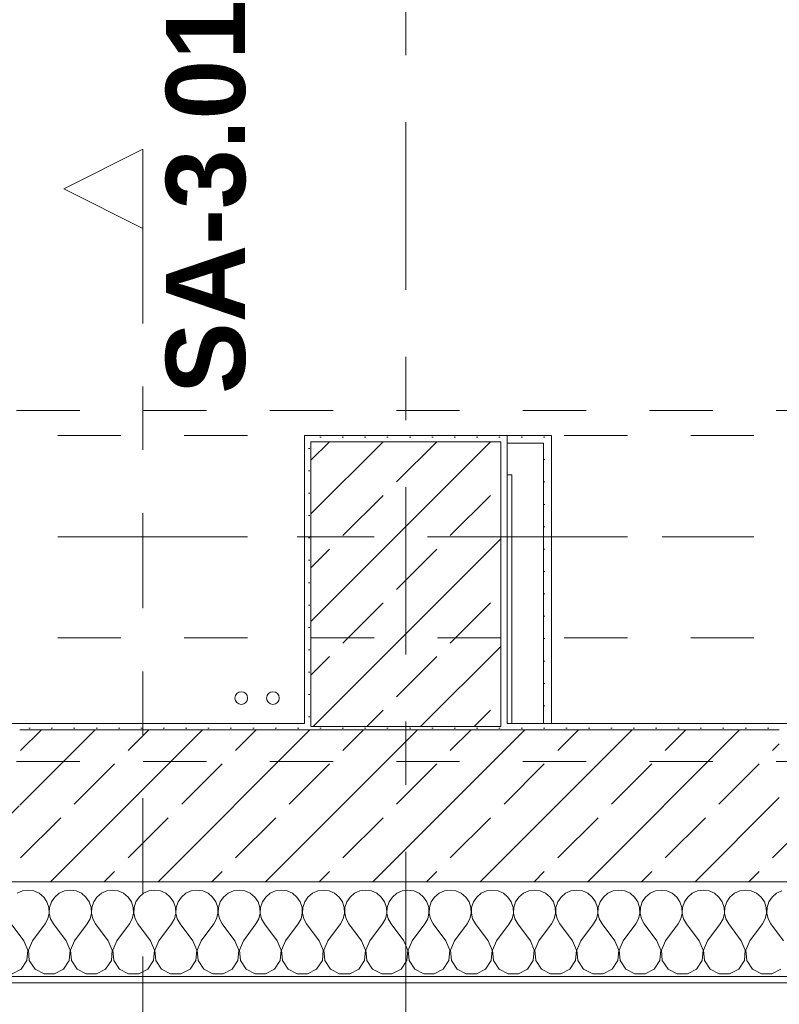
# Model space of a CAD drawing. Header units: metres. Extents: x -4 to 99, y -11 to 17.
# Tile 20 of 256: x 3.52 to 4.72, y -0.19 to 1.37. Entities that reach past the tile are written whole.
import ezdxf

# ---------------------------------------------------------------- set-up
doc = ezdxf.new("R2010")
doc.units = ezdxf.units.M
doc.header["$MEASUREMENT"] = 0
for name, pattern in [('Achse', [0.2, 0.1, -0.05, 0, -0.05]), ('Schnittlinie', [0.3, 0.15, -0.075, 0, -0.075]), ('Strichlinie doppelt', [0.546806, 0.264583, -0.105833, 0.070556, -0.105833]), ('Untersicht', [0.1, 0.075, -0.025]), ('Wipeout_Contour', [1, 0, -1])]:
    doc.linetypes.add(name, pattern=pattern)
for name, color, linetype in [('152 - Bemaßung_ Beschriftung.Ausbau', 7, 'Continuous'), ('203 - Marker.Schnitt - Ausbaudetail SA', 7, 'Continuous'), ('451 - Universal.Achsen Raster', 7, 'Continuous'), ('603 - Struktur.Bodenplatte_ Decke Roh', 7, 'Continuous'), ('604 - Struktur.Wand Aussen', 7, 'Continuous'), ('607 - Struktur.Stütze', 7, 'Continuous'), ('608 - Struktur.Träger', 7, 'Continuous'), ('650 - Abdeckung.Fußboden Aufbau', 7, 'Continuous'), ('801 - HKLSE.Heizung_ Klima_ Lüftung', 7, 'Continuous'), ('Neubau_606 - Struktur.Wand Innen Ausbau', 7, 'Continuous'), ('Neubau_653 - Abdeckung.TB Verkofferung', 7, 'Continuous')]:
    doc.layers.add(name, color=color, linetype=linetype)
doc.styles.add('ERSTELLTER_STIL_1', font='txt')
doc.styles.add('ERSTELLTER_STIL_2', font='txt')
doc.dimstyles.new('ERSTELLTER_STIL__1', dxfattribs={"dimtxt": 0.1, "dimasz": 0.0532, "dimexe": 0.18, "dimexo": 0.0625, "dimgap": 0, "dimtad": 1, "dimzin": 0, "dimdsep": 46, "dimtxsty": 'ERSTELLTER_STIL_2', "dimblk": 'ARROWHEAD_2', "dimblk1": 'ARROWHEAD_2', "dimblk2": 'ARROWHEAD_2', "dimcen": 0.09, "dimse1": 1, "dimse2": 1, "dimclrd": 7, "dimclre": 7, "dimclrt": 7, "dimazin": 0, "dimtfac": 1, "dimtdec": 4, "dimtmove": 0, "dimatfit": 3, "dimfxl": 1, "dimtolj": 1, "dimtzin": 0, "dimarcsym": 0})
doc.dimstyles.new('ERSTELLTER_STIL__2', dxfattribs={"dimtxt": 0.1, "dimasz": 0.0532, "dimexe": 0.18, "dimexo": 0.0625, "dimgap": 0, "dimtad": 1, "dimtih": 1, "dimtoh": 1, "dimzin": 0, "dimdsep": 46, "dimtxsty": 'ERSTELLTER_STIL_2', "dimblk": 'ARROWHEAD_2', "dimblk1": 'ARROWHEAD_2', "dimblk2": 'ARROWHEAD_2', "dimcen": 0.09, "dimse1": 1, "dimse2": 1, "dimclrd": 7, "dimclre": 7, "dimclrt": 7, "dimazin": 0, "dimtfac": 1, "dimtdec": 4, "dimtmove": 0, "dimatfit": 3, "dimfxl": 1, "dimtolj": 1, "dimtzin": 0, "dimarcsym": 0})
doc.dimstyles.new('ERSTELLTER_STIL__4', dxfattribs={"dimtxt": 0.1, "dimasz": 0.0532, "dimexe": 0.18, "dimexo": 0.0625, "dimgap": 0, "dimtad": 1, "dimzin": 0, "dimdsep": 46, "dimtxsty": 'ERSTELLTER_STIL_2', "dimblk": 'ARROWHEAD_2', "dimblk1": 'ARROWHEAD_2', "dimblk2": 'ARROWHEAD_2', "dimcen": 0.09, "dimse1": 1, "dimse2": 1, "dimclrd": 7, "dimclre": 7, "dimclrt": 7, "dimazin": 0, "dimtfac": 1, "dimtdec": 4, "dimtmove": 2, "dimatfit": 3, "dimfxl": 1, "dimtolj": 1, "dimtzin": 0, "dimarcsym": 0})
pattern_1 = [(45, (0, 0), (-0.0848528, 0.0848528), []), (45, (-0.04243, 0.04243), (-0.0848528, 0.0848528), [0.09, -0.03])]
pattern_2 = [(45, (0, 0), (-0.01767767, 0.01767767), [0, -0.025])]

# ---------------------------------------------------------------- blocks, each defined once
blk = doc.blocks.new('*X85')
at = {"layer": '604 - Struktur.Wand Aussen', "color": 7, "linetype": 'Continuous', "lineweight": 5}
for p, q in [((3.5242, -0.0096), (3.5158, -0.0133)), ((3.5333, -0.0083), (3.5242, -0.0096)), ((3.5424, -0.0096), (3.5333, -0.0083)), ((3.5509, -0.0133), (3.5424, -0.0096)), ((3.5579, -0.0192), (3.5509, -0.0133)), ((3.5825, -0.0133), (3.5754, -0.0192)), ((3.5909, -0.0096), (3.5825, -0.0133)), ((3.6, -0.0083), (3.5909, -0.0096)), ((3.6091, -0.0096), (3.6, -0.0083)), ((3.6175, -0.0133), (3.6091, -0.0096)), ((3.6246, -0.0192), (3.6175, -0.0133)), ((3.6491, -0.0133), (3.6421, -0.0192)), ((3.6576, -0.0096), (3.6491, -0.0133)), ((3.6667, -0.0083), (3.6576, -0.0096)), ((3.6758, -0.0096), (3.6667, -0.0083)), ((3.6842, -0.0133), (3.6758, -0.0096)), ((3.6913, -0.0192), (3.6842, -0.0133)), ((3.7158, -0.0133), (3.7087, -0.0192)), ((3.7242, -0.0096), (3.7158, -0.0133)), ((3.7333, -0.0083), (3.7242, -0.0096)), ((3.7424, -0.0096), (3.7333, -0.0083)), ((3.7509, -0.0133), (3.7424, -0.0096)), ((3.7579, -0.0192), (3.7509, -0.0133)), ((3.7825, -0.0133), (3.7754, -0.0192)), ((3.7909, -0.0096), (3.7825, -0.0133)), ((3.8, -0.0083), (3.7909, -0.0096)), ((3.8091, -0.0096), (3.8, -0.0083)), ((3.8175, -0.0133), (3.8091, -0.0096)), ((3.8246, -0.0192), (3.8175, -0.0133)), ((3.8491, -0.0133), (3.8421, -0.0192)), ((3.8576, -0.0096), (3.8491, -0.0133)), ((3.8667, -0.0083), (3.8576, -0.0096)), ((3.8758, -0.0096), (3.8667, -0.0083)), ((3.8842, -0.0133), (3.8758, -0.0096)), ((3.8913, -0.0192), (3.8842, -0.0133)), ((3.9158, -0.0133), (3.9087, -0.0192)), ((3.9242, -0.0096), (3.9158, -0.0133)), ((3.9333, -0.0083), (3.9242, -0.0096)), ((3.9424, -0.0096), (3.9333, -0.0083)), ((3.9509, -0.0133), (3.9424, -0.0096)), ((3.9579, -0.0192), (3.9509, -0.0133)), ((3.9825, -0.0133), (3.9754, -0.0192)), ((3.9909, -0.0096), (3.9825, -0.0133)), ((4, -0.0083), (3.9909, -0.0096)), ((4.0091, -0.0096), (4, -0.0083)), ((4.0175, -0.0133), (4.0091, -0.0096)), ((4.0246, -0.0192), (4.0175, -0.0133)), ((4.0491, -0.0133), (4.0421, -0.0192)), ((4.0576, -0.0096), (4.0491, -0.0133)), ((4.0667, -0.0083), (4.0576, -0.0096)), ((4.0758, -0.0096), (4.0667, -0.0083)), ((4.0842, -0.0133), (4.0758, -0.0096)), ((4.0913, -0.0192), (4.0842, -0.0133)), ((4.1158, -0.0133), (4.1087, -0.0192)), ((4.1242, -0.0096), (4.1158, -0.0133)), ((4.1333, -0.0083), (4.1242, -0.0096)), ((4.1424, -0.0096), (4.1333, -0.0083)), ((4.1509, -0.0133), (4.1424, -0.0096)), ((4.1579, -0.0192), (4.1509, -0.0133)), ((4.1825, -0.0133), (4.1754, -0.0192)), ((4.1909, -0.0096), (4.1825, -0.0133)), ((4.2, -0.0083), (4.1909, -0.0096)), ((4.2091, -0.0096), (4.2, -0.0083)), ((4.2175, -0.0133), (4.2091, -0.0096)), ((4.2246, -0.0192), (4.2175, -0.0133)), ((4.2491, -0.0133), (4.2421, -0.0192)), ((4.2576, -0.0096), (4.2491, -0.0133)), ((4.2667, -0.0083), (4.2576, -0.0096)), ((4.2758, -0.0096), (4.2667, -0.0083)), ((4.2842, -0.0133), (4.2758, -0.0096)), ((4.2913, -0.0192), (4.2842, -0.0133)), ((4.3158, -0.0133), (4.3087, -0.0192)), ((4.3242, -0.0096), (4.3158, -0.0133)), ((4.3333, -0.0083), (4.3242, -0.0096)), ((4.3424, -0.0096), (4.3333, -0.0083)), ((4.3509, -0.0133), (4.3424, -0.0096)), ((4.3579, -0.0192), (4.3509, -0.0133)), ((4.3825, -0.0133), (4.3754, -0.0192)), ((4.3909, -0.0096), (4.3825, -0.0133)), ((4.4, -0.0083), (4.3909, -0.0096)), ((4.4091, -0.0096), (4.4, -0.0083)), ((4.4175, -0.0133), (4.4091, -0.0096)), ((4.4246, -0.0192), (4.4175, -0.0133)), ((4.4491, -0.0133), (4.4421, -0.0192)), ((4.4576, -0.0096), (4.4491, -0.0133)), ((4.4667, -0.0083), (4.4576, -0.0096)), ((4.4758, -0.0096), (4.4667, -0.0083)), ((4.4842, -0.0133), (4.4758, -0.0096)), ((4.4913, -0.0192), (4.4842, -0.0133)), ((4.5158, -0.0133), (4.5087, -0.0192)), ((4.5242, -0.0096), (4.5158, -0.0133)), ((4.5333, -0.0083), (4.5242, -0.0096)), ((4.5424, -0.0096), (4.5333, -0.0083)), ((4.5509, -0.0133), (4.5424, -0.0096)), ((4.5579, -0.0192), (4.5509, -0.0133)), ((4.5825, -0.0133), (4.5754, -0.0192)), ((4.5909, -0.0096), (4.5825, -0.0133)), ((4.6, -0.0083), (4.5909, -0.0096)), ((4.6091, -0.0096), (4.6, -0.0083)), ((4.6175, -0.0133), (4.6091, -0.0096)), ((4.6246, -0.0192), (4.6175, -0.0133)), ((4.6491, -0.0133), (4.6421, -0.0192)), ((4.6576, -0.0096), (4.6491, -0.0133)), ((4.6667, -0.0083), (4.6576, -0.0096)), ((4.6758, -0.0096), (4.6667, -0.0083)), ((4.6842, -0.0133), (4.6758, -0.0096)), ((4.6913, -0.0192), (4.6842, -0.0133)), ((4.7158, -0.0133), (4.7087, -0.0192)), ((4.7242, -0.0096), (4.7158, -0.0133)), ((3.5631, -0.0268), (3.5579, -0.0192)), ((3.5661, -0.0355), (3.5631, -0.0268)), ((3.5702, -0.0268), (3.5672, -0.0355)), ((3.5754, -0.0192), (3.5702, -0.0268)), ((3.6298, -0.0268), (3.6246, -0.0192)), ((3.6328, -0.0355), (3.6298, -0.0268)), ((3.6369, -0.0268), (3.6339, -0.0355)), ((3.6421, -0.0192), (3.6369, -0.0268)), ((3.6965, -0.0268), (3.6913, -0.0192)), ((3.6994, -0.0355), (3.6965, -0.0268)), ((3.7035, -0.0268), (3.7006, -0.0355)), ((3.7087, -0.0192), (3.7035, -0.0268)), ((3.7631, -0.0268), (3.7579, -0.0192)), ((3.7661, -0.0355), (3.7631, -0.0268)), ((3.7702, -0.0268), (3.7672, -0.0355)), ((3.7754, -0.0192), (3.7702, -0.0268)), ((3.8298, -0.0268), (3.8246, -0.0192)), ((3.8328, -0.0355), (3.8298, -0.0268)), ((3.8369, -0.0268), (3.8339, -0.0355)), ((3.8421, -0.0192), (3.8369, -0.0268)), ((3.8965, -0.0268), (3.8913, -0.0192)), ((3.8994, -0.0355), (3.8965, -0.0268)), ((3.9035, -0.0268), (3.9006, -0.0355)), ((3.9087, -0.0192), (3.9035, -0.0268)), ((3.9631, -0.0268), (3.9579, -0.0192)), ((3.9661, -0.0355), (3.9631, -0.0268)), ((3.9702, -0.0268), (3.9672, -0.0355)), ((3.9754, -0.0192), (3.9702, -0.0268)), ((4.0298, -0.0268), (4.0246, -0.0192)), ((4.0328, -0.0355), (4.0298, -0.0268)), ((4.0369, -0.0268), (4.0339, -0.0355)), ((4.0421, -0.0192), (4.0369, -0.0268)), ((4.0965, -0.0268), (4.0913, -0.0192)), ((4.0994, -0.0355), (4.0965, -0.0268)), ((4.1035, -0.0268), (4.1006, -0.0355)), ((4.1087, -0.0192), (4.1035, -0.0268)), ((4.1631, -0.0268), (4.1579, -0.0192)), ((4.1661, -0.0355), (4.1631, -0.0268)), ((4.1702, -0.0268), (4.1672, -0.0355)), ((4.1754, -0.0192), (4.1702, -0.0268)), ((4.2298, -0.0268), (4.2246, -0.0192)), ((4.2328, -0.0355), (4.2298, -0.0268)), ((4.2369, -0.0268), (4.2339, -0.0355)), ((4.2421, -0.0192), (4.2369, -0.0268)), ((4.2965, -0.0268), (4.2913, -0.0192)), ((4.2994, -0.0355), (4.2965, -0.0268)), ((4.3035, -0.0268), (4.3006, -0.0355)), ((4.3087, -0.0192), (4.3035, -0.0268)), ((4.3631, -0.0268), (4.3579, -0.0192)), ((4.3661, -0.0355), (4.3631, -0.0268)), ((4.3702, -0.0268), (4.3672, -0.0355)), ((4.3754, -0.0192), (4.3702, -0.0268)), ((4.4298, -0.0268), (4.4246, -0.0192)), ((4.4328, -0.0355), (4.4298, -0.0268)), ((4.4369, -0.0268), (4.4339, -0.0355)), ((4.4421, -0.0192), (4.4369, -0.0268)), ((4.4965, -0.0268), (4.4913, -0.0192)), ((4.4994, -0.0355), (4.4965, -0.0268)), ((4.5035, -0.0268), (4.5006, -0.0355)), ((4.5087, -0.0192), (4.5035, -0.0268)), ((4.5631, -0.0268), (4.5579, -0.0192)), ((4.5661, -0.0355), (4.5631, -0.0268)), ((4.5702, -0.0268), (4.5672, -0.0355)), ((4.5754, -0.0192), (4.5702, -0.0268)), ((4.6298, -0.0268), (4.6246, -0.0192)), ((4.6328, -0.0355), (4.6298, -0.0268)), ((4.6369, -0.0268), (4.6339, -0.0355)), ((4.6421, -0.0192), (4.6369, -0.0268)), ((4.6965, -0.0268), (4.6913, -0.0192)), ((4.6994, -0.0355), (4.6965, -0.0268)), ((4.7035, -0.0268), (4.7006, -0.0355)), ((4.7087, -0.0192), (4.7035, -0.0268)), ((3.5645, -0.0536), (3.5665, -0.0447)), ((3.5665, -0.0447), (3.5661, -0.0355)), ((3.5672, -0.0355), (3.5668, -0.0447)), ((3.5668, -0.0447), (3.5689, -0.0536)), ((3.6311, -0.0536), (3.6332, -0.0447)), ((3.6332, -0.0447), (3.6328, -0.0355)), ((3.6339, -0.0355), (3.6335, -0.0447)), ((3.6335, -0.0447), (3.6355, -0.0536)), ((3.6978, -0.0536), (3.6999, -0.0447)), ((3.6999, -0.0447), (3.6994, -0.0355)), ((3.7006, -0.0355), (3.7001, -0.0447)), ((3.7001, -0.0447), (3.7022, -0.0536)), ((3.7645, -0.0536), (3.7665, -0.0447)), ((3.7665, -0.0447), (3.7661, -0.0355)), ((3.7672, -0.0355), (3.7668, -0.0447)), ((3.7668, -0.0447), (3.7689, -0.0536)), ((3.8311, -0.0536), (3.8332, -0.0447)), ((3.8332, -0.0447), (3.8328, -0.0355)), ((3.8339, -0.0355), (3.8335, -0.0447)), ((3.8335, -0.0447), (3.8355, -0.0536)), ((3.8978, -0.0536), (3.8999, -0.0447)), ((3.8999, -0.0447), (3.8994, -0.0355)), ((3.9006, -0.0355), (3.9001, -0.0447)), ((3.9001, -0.0447), (3.9022, -0.0536)), ((3.9645, -0.0536), (3.9665, -0.0447)), ((3.9665, -0.0447), (3.9661, -0.0355)), ((3.9672, -0.0355), (3.9668, -0.0447)), ((3.9668, -0.0447), (3.9689, -0.0536)), ((4.0311, -0.0536), (4.0332, -0.0447)), ((4.0332, -0.0447), (4.0328, -0.0355)), ((4.0339, -0.0355), (4.0335, -0.0447)), ((4.0335, -0.0447), (4.0355, -0.0536)), ((4.0978, -0.0536), (4.0999, -0.0447)), ((4.0999, -0.0447), (4.0994, -0.0355)), ((4.1006, -0.0355), (4.1001, -0.0447)), ((4.1001, -0.0447), (4.1022, -0.0536)), ((4.1645, -0.0536), (4.1665, -0.0447)), ((4.1665, -0.0447), (4.1661, -0.0355)), ((4.1672, -0.0355), (4.1668, -0.0447)), ((4.1668, -0.0447), (4.1689, -0.0536)), ((4.2311, -0.0536), (4.2332, -0.0447)), ((4.2332, -0.0447), (4.2328, -0.0355)), ((4.2339, -0.0355), (4.2335, -0.0447)), ((4.2335, -0.0447), (4.2355, -0.0536)), ((4.2978, -0.0536), (4.2999, -0.0447)), ((4.2999, -0.0447), (4.2994, -0.0355)), ((4.3006, -0.0355), (4.3001, -0.0447)), ((4.3001, -0.0447), (4.3022, -0.0536)), ((4.3645, -0.0536), (4.3665, -0.0447)), ((4.3665, -0.0447), (4.3661, -0.0355)), ((4.3672, -0.0355), (4.3668, -0.0447)), ((4.3668, -0.0447), (4.3689, -0.0536)), ((4.4311, -0.0536), (4.4332, -0.0447)), ((4.4332, -0.0447), (4.4328, -0.0355)), ((4.4339, -0.0355), (4.4335, -0.0447)), ((4.4335, -0.0447), (4.4355, -0.0536)), ((4.4978, -0.0536), (4.4999, -0.0447)), ((4.4999, -0.0447), (4.4994, -0.0355)), ((4.5006, -0.0355), (4.5001, -0.0447)), ((4.5001, -0.0447), (4.5022, -0.0536)), ((4.5645, -0.0536), (4.5665, -0.0447)), ((4.5665, -0.0447), (4.5661, -0.0355)), ((4.5672, -0.0355), (4.5668, -0.0447)), ((4.5668, -0.0447), (4.5689, -0.0536)), ((4.6311, -0.0536), (4.6332, -0.0447)), ((4.6332, -0.0447), (4.6328, -0.0355)), ((4.6339, -0.0355), (4.6335, -0.0447)), ((4.6335, -0.0447), (4.6355, -0.0536)), ((4.6978, -0.0536), (4.6999, -0.0447)), ((4.6999, -0.0447), (4.6994, -0.0355)), ((4.7006, -0.0355), (4.7001, -0.0447)), ((4.7001, -0.0447), (4.7022, -0.0536)), ((3.5267, -0.0883), (3.5067, -0.0617)), ((3.54, -0.0883), (3.56, -0.0617)), ((3.56, -0.0617), (3.5645, -0.0536)), ((3.5689, -0.0536), (3.5733, -0.0617)), ((3.5933, -0.0883), (3.5733, -0.0617)), ((3.6067, -0.0883), (3.6267, -0.0617)), ((3.6267, -0.0617), (3.6311, -0.0536)), ((3.6355, -0.0536), (3.64, -0.0617)), ((3.66, -0.0883), (3.64, -0.0617)), ((3.6733, -0.0883), (3.6933, -0.0617)), ((3.6933, -0.0617), (3.6978, -0.0536)), ((3.7022, -0.0536), (3.7067, -0.0617)), ((3.7267, -0.0883), (3.7067, -0.0617)), ((3.74, -0.0883), (3.76, -0.0617)), ((3.76, -0.0617), (3.7645, -0.0536)), ((3.7689, -0.0536), (3.7733, -0.0617)), ((3.7933, -0.0883), (3.7733, -0.0617)), ((3.8067, -0.0883), (3.8267, -0.0617)), ((3.8267, -0.0617), (3.8311, -0.0536)), ((3.8355, -0.0536), (3.84, -0.0617)), ((3.86, -0.0883), (3.84, -0.0617)), ((3.8733, -0.0883), (3.8933, -0.0617)), ((3.8933, -0.0617), (3.8978, -0.0536)), ((3.9022, -0.0536), (3.9067, -0.0617)), ((3.9267, -0.0883), (3.9067, -0.0617)), ((3.94, -0.0883), (3.96, -0.0617)), ((3.96, -0.0617), (3.9645, -0.0536)), ((3.9689, -0.0536), (3.9733, -0.0617)), ((3.9933, -0.0883), (3.9733, -0.0617)), ((4.0067, -0.0883), (4.0267, -0.0617)), ((4.0267, -0.0617), (4.0311, -0.0536)), ((4.0355, -0.0536), (4.04, -0.0617)), ((4.06, -0.0883), (4.04, -0.0617)), ((4.0733, -0.0883), (4.0933, -0.0617)), ((4.0933, -0.0617), (4.0978, -0.0536)), ((4.1022, -0.0536), (4.1067, -0.0617)), ((4.1267, -0.0883), (4.1067, -0.0617)), ((4.14, -0.0883), (4.16, -0.0617)), ((4.16, -0.0617), (4.1645, -0.0536)), ((4.1689, -0.0536), (4.1733, -0.0617)), ((4.1933, -0.0883), (4.1733, -0.0617)), ((4.2067, -0.0883), (4.2267, -0.0617)), ((4.2267, -0.0617), (4.2311, -0.0536)), ((4.2355, -0.0536), (4.24, -0.0617)), ((4.26, -0.0883), (4.24, -0.0617)), ((4.2733, -0.0883), (4.2933, -0.0617)), ((4.2933, -0.0617), (4.2978, -0.0536)), ((4.3022, -0.0536), (4.3067, -0.0617)), ((4.3267, -0.0883), (4.3067, -0.0617)), ((4.34, -0.0883), (4.36, -0.0617)), ((4.36, -0.0617), (4.3645, -0.0536)), ((4.3689, -0.0536), (4.3733, -0.0617)), ((4.3933, -0.0883), (4.3733, -0.0617)), ((4.4067, -0.0883), (4.4267, -0.0617)), ((4.4267, -0.0617), (4.4311, -0.0536)), ((4.4355, -0.0536), (4.44, -0.0617)), ((4.46, -0.0883), (4.44, -0.0617)), ((4.4733, -0.0883), (4.4933, -0.0617)), ((4.4933, -0.0617), (4.4978, -0.0536)), ((4.5022, -0.0536), (4.5067, -0.0617)), ((4.5267, -0.0883), (4.5067, -0.0617)), ((4.54, -0.0883), (4.56, -0.0617)), ((4.56, -0.0617), (4.5645, -0.0536)), ((4.5689, -0.0536), (4.5733, -0.0617)), ((4.5933, -0.0883), (4.5733, -0.0617)), ((4.6067, -0.0883), (4.6267, -0.0617)), ((4.6267, -0.0617), (4.6311, -0.0536)), ((4.6355, -0.0536), (4.64, -0.0617)), ((4.66, -0.0883), (4.64, -0.0617)), ((4.6733, -0.0883), (4.6933, -0.0617)), ((4.6933, -0.0617), (4.6978, -0.0536)), ((4.7022, -0.0536), (4.7067, -0.0617)), ((4.7267, -0.0883), (4.7067, -0.0617)), ((3.533, -0.1033), (3.5267, -0.0883)), ((3.54, -0.0883), (3.5337, -0.1033)), ((3.5996, -0.1033), (3.5933, -0.0883)), ((3.6067, -0.0883), (3.6004, -0.1033)), ((3.6663, -0.1033), (3.66, -0.0883)), ((3.6733, -0.0883), (3.667, -0.1033)), ((3.733, -0.1033), (3.7267, -0.0883)), ((3.74, -0.0883), (3.7337, -0.1033)), ((3.7996, -0.1033), (3.7933, -0.0883)), ((3.8067, -0.0883), (3.8004, -0.1033)), ((3.8663, -0.1033), (3.86, -0.0883)), ((3.8733, -0.0883), (3.867, -0.1033)), ((3.933, -0.1033), (3.9267, -0.0883)), ((3.94, -0.0883), (3.9337, -0.1033)), ((3.9996, -0.1033), (3.9933, -0.0883)), ((4.0067, -0.0883), (4.0004, -0.1033)), ((4.0663, -0.1033), (4.06, -0.0883)), ((4.0733, -0.0883), (4.067, -0.1033)), ((4.133, -0.1033), (4.1267, -0.0883)), ((4.14, -0.0883), (4.1337, -0.1033)), ((4.1996, -0.1033), (4.1933, -0.0883)), ((4.2067, -0.0883), (4.2004, -0.1033)), ((4.2663, -0.1033), (4.26, -0.0883)), ((4.2733, -0.0883), (4.267, -0.1033)), ((4.333, -0.1033), (4.3267, -0.0883)), ((4.34, -0.0883), (4.3337, -0.1033)), ((4.3996, -0.1033), (4.3933, -0.0883)), ((4.4067, -0.0883), (4.4004, -0.1033)), ((4.4663, -0.1033), (4.46, -0.0883)), ((4.4733, -0.0883), (4.467, -0.1033)), ((4.533, -0.1033), (4.5267, -0.0883)), ((4.54, -0.0883), (4.5337, -0.1033)), ((4.5996, -0.1033), (4.5933, -0.0883)), ((4.6067, -0.0883), (4.6004, -0.1033)), ((4.6663, -0.1033), (4.66, -0.0883)), ((4.6733, -0.0883), (4.667, -0.1033)), ((3.5314, -0.1195), (3.533, -0.1033)), ((3.5337, -0.1033), (3.5352, -0.1195)), ((3.5981, -0.1195), (3.5996, -0.1033)), ((3.6004, -0.1033), (3.6019, -0.1195)), ((3.6648, -0.1195), (3.6663, -0.1033)), ((3.667, -0.1033), (3.6686, -0.1195)), ((3.7314, -0.1195), (3.733, -0.1033)), ((3.7337, -0.1033), (3.7352, -0.1195)), ((3.7981, -0.1195), (3.7996, -0.1033)), ((3.8004, -0.1033), (3.8019, -0.1195)), ((3.8648, -0.1195), (3.8663, -0.1033)), ((3.867, -0.1033), (3.8686, -0.1195)), ((3.9314, -0.1195), (3.933, -0.1033)), ((3.9337, -0.1033), (3.9352, -0.1195)), ((3.9981, -0.1195), (3.9996, -0.1033)), ((4.0004, -0.1033), (4.0019, -0.1195)), ((4.0648, -0.1195), (4.0663, -0.1033)), ((4.067, -0.1033), (4.0686, -0.1195)), ((4.1314, -0.1195), (4.133, -0.1033)), ((4.1337, -0.1033), (4.1352, -0.1195)), ((4.1981, -0.1195), (4.1996, -0.1033)), ((4.2004, -0.1033), (4.2019, -0.1195)), ((4.2648, -0.1195), (4.2663, -0.1033)), ((4.267, -0.1033), (4.2686, -0.1195)), ((4.3314, -0.1195), (4.333, -0.1033)), ((4.3337, -0.1033), (4.3352, -0.1195)), ((4.3981, -0.1195), (4.3996, -0.1033)), ((4.4004, -0.1033), (4.4019, -0.1195)), ((4.4648, -0.1195), (4.4663, -0.1033)), ((4.467, -0.1033), (4.4686, -0.1195)), ((4.5314, -0.1195), (4.533, -0.1033)), ((4.5337, -0.1033), (4.5352, -0.1195)), ((4.5981, -0.1195), (4.5996, -0.1033)), ((4.6004, -0.1033), (4.6019, -0.1195)), ((4.6648, -0.1195), (4.6663, -0.1033)), ((4.667, -0.1033), (4.6686, -0.1195)), ((3.5224, -0.133), (3.5314, -0.1195)), ((3.5352, -0.1195), (3.5442, -0.133)), ((3.5891, -0.133), (3.5981, -0.1195)), ((3.6019, -0.1195), (3.6109, -0.133)), ((3.6558, -0.133), (3.6648, -0.1195)), ((3.6686, -0.1195), (3.6776, -0.133)), ((3.7224, -0.133), (3.7314, -0.1195)), ((3.7352, -0.1195), (3.7442, -0.133)), ((3.7891, -0.133), (3.7981, -0.1195)), ((3.8019, -0.1195), (3.8109, -0.133)), ((3.8558, -0.133), (3.8648, -0.1195)), ((3.8686, -0.1195), (3.8776, -0.133)), ((3.9224, -0.133), (3.9314, -0.1195)), ((3.9352, -0.1195), (3.9442, -0.133)), ((3.9891, -0.133), (3.9981, -0.1195)), ((4.0019, -0.1195), (4.0109, -0.133)), ((4.0558, -0.133), (4.0648, -0.1195)), ((4.0686, -0.1195), (4.0776, -0.133)), ((4.1224, -0.133), (4.1314, -0.1195)), ((4.1352, -0.1195), (4.1442, -0.133)), ((4.1891, -0.133), (4.1981, -0.1195)), ((4.2019, -0.1195), (4.2109, -0.133)), ((4.2558, -0.133), (4.2648, -0.1195)), ((4.2686, -0.1195), (4.2776, -0.133)), ((4.3224, -0.133), (4.3314, -0.1195)), ((4.3352, -0.1195), (4.3442, -0.133)), ((4.3891, -0.133), (4.3981, -0.1195)), ((4.4019, -0.1195), (4.4109, -0.133)), ((4.4558, -0.133), (4.4648, -0.1195)), ((4.4686, -0.1195), (4.4776, -0.133)), ((4.5224, -0.133), (4.5314, -0.1195)), ((4.5352, -0.1195), (4.5442, -0.133)), ((4.5891, -0.133), (4.5981, -0.1195)), ((4.6019, -0.1195), (4.6109, -0.133)), ((4.6558, -0.133), (4.6648, -0.1195)), ((4.6686, -0.1195), (4.6776, -0.133)), ((3.5081, -0.1407), (3.5224, -0.133)), ((3.5442, -0.133), (3.5585, -0.1407)), ((3.5748, -0.1407), (3.5891, -0.133)), ((3.6109, -0.133), (3.6252, -0.1407)), ((3.6415, -0.1407), (3.6558, -0.133)), ((3.6776, -0.133), (3.6919, -0.1407)), ((3.7081, -0.1407), (3.7224, -0.133)), ((3.7442, -0.133), (3.7585, -0.1407)), ((3.7748, -0.1407), (3.7891, -0.133)), ((3.8109, -0.133), (3.8252, -0.1407)), ((3.8415, -0.1407), (3.8558, -0.133)), ((3.8776, -0.133), (3.8919, -0.1407)), ((3.9081, -0.1407), (3.9224, -0.133)), ((3.9442, -0.133), (3.9585, -0.1407)), ((3.9748, -0.1407), (3.9891, -0.133)), ((4.0109, -0.133), (4.0252, -0.1407)), ((4.0415, -0.1407), (4.0558, -0.133)), ((4.0776, -0.133), (4.0919, -0.1407)), ((4.1081, -0.1407), (4.1224, -0.133)), ((4.1442, -0.133), (4.1585, -0.1407)), ((4.1748, -0.1407), (4.1891, -0.133)), ((4.2109, -0.133), (4.2252, -0.1407)), ((4.2415, -0.1407), (4.2558, -0.133)), ((4.2776, -0.133), (4.2919, -0.1407)), ((4.3081, -0.1407), (4.3224, -0.133)), ((4.3442, -0.133), (4.3585, -0.1407)), ((4.3748, -0.1407), (4.3891, -0.133)), ((4.4109, -0.133), (4.4252, -0.1407)), ((4.4415, -0.1407), (4.4558, -0.133)), ((4.4776, -0.133), (4.4919, -0.1407)), ((4.5081, -0.1407), (4.5224, -0.133)), ((4.5442, -0.133), (4.5585, -0.1407)), ((4.5748, -0.1407), (4.5891, -0.133)), ((4.6109, -0.133), (4.6252, -0.1407)), ((4.6415, -0.1407), (4.6558, -0.133)), ((4.6776, -0.133), (4.6919, -0.1407)), ((4.7081, -0.1407), (4.7224, -0.133)), ((3.5585, -0.1407), (3.5748, -0.1407)), ((3.6252, -0.1407), (3.6415, -0.1407)), ((3.6919, -0.1407), (3.7081, -0.1407)), ((3.7585, -0.1407), (3.7748, -0.1407)), ((3.8252, -0.1407), (3.8415, -0.1407)), ((3.8919, -0.1407), (3.9081, -0.1407)), ((3.9585, -0.1407), (3.9748, -0.1407)), ((4.0252, -0.1407), (4.0415, -0.1407)), ((4.0919, -0.1407), (4.1081, -0.1407)), ((4.1585, -0.1407), (4.1748, -0.1407)), ((4.2252, -0.1407), (4.2415, -0.1407)), ((4.2919, -0.1407), (4.3081, -0.1407)), ((4.3585, -0.1407), (4.3748, -0.1407)), ((4.4252, -0.1407), (4.4415, -0.1407)), ((4.4919, -0.1407), (4.5081, -0.1407)), ((4.5585, -0.1407), (4.5748, -0.1407)), ((4.6252, -0.1407), (4.6415, -0.1407)), ((4.6919, -0.1407), (4.7081, -0.1407))]:
    blk.add_line(p, q, dxfattribs=at)
blk = doc.blocks.new('*D363')
at = {"layer": '152 - Bemaßung_ Beschriftung.Ausbau', "color": 7, "linetype": 'Continuous', "lineweight": 5}
for p, q in [((-1.675, 0.005), (-1.675, 0.245)), ((-1.71, 0.0252), (-1.64, -0.0152)), ((-1.6225, 0.005), (-1.7275, 0.005)), ((-1.675, -0.145), (-1.675, 0.005)), ((-1.71, -0.1248), (-1.64, -0.1652)), ((-1.6225, -0.145), (-1.7275, -0.145)), ((-1.675, -0.1792), (-1.675, -0.145))]:
    blk.add_line(p, q, dxfattribs=at)
at = {"layer": '152 - Bemaßung_ Beschriftung.Ausbau', "color": 7, "lineweight": 5, "insert": (-1.6866, -0.1459), "char_height": 0.1, "attachment_point": 7, "rotation": 90, "style": 'ERSTELLTER_STIL_2'}
blk.add_mtext('\\A1;{\\pql;\\fArial|b0|i0|c0|p38;15}', dxfattribs=at)
blk = doc.blocks.new('ARROWHEAD_2')
at = {"color": 0, "linetype": 'Continuous', "lineweight": 0}
for p, q in [((-0.378, -0.655), (0.378, 0.655)), ((0, 0), (-1, 0))]:
    blk.add_line(p, q, dxfattribs=at)
blk = doc.blocks.new('*D364')
at = {"layer": '152 - Bemaßung_ Beschriftung.Ausbau', "color": 7, "linetype": 'Continuous', "lineweight": 5}
blk.add_line((-1.71, 0.0252), (-1.64, -0.0152), dxfattribs=at)
blk = doc.blocks.new('*D369')
at = {"layer": '152 - Bemaßung_ Beschriftung.Ausbau', "color": 7, "linetype": 'Continuous', "lineweight": 5}
for p, q in [((-2.175, 0.005), (-2.175, 0.245)), ((-2.21, 0.0252), (-2.14, -0.0152)), ((-2.1225, 0.005), (-2.2275, 0.005)), ((-2.175, -0.145), (-2.175, 0.005)), ((-2.21, -0.1248), (-2.14, -0.1652)), ((-2.1225, -0.145), (-2.2275, -0.145)), ((-2.175, -0.1792), (-2.175, -0.145))]:
    blk.add_line(p, q, dxfattribs=at)
at = {"layer": '152 - Bemaßung_ Beschriftung.Ausbau', "color": 7, "lineweight": 5, "insert": (-2.1845, -0.1451), "char_height": 0.1, "attachment_point": 7, "rotation": 90, "style": 'ERSTELLTER_STIL_2'}
blk.add_mtext('\\A1;{\\pql;\\fArial|b0|i0|c0|p38;15}', dxfattribs=at)
blk = doc.blocks.new('*D370')
at = {"layer": '152 - Bemaßung_ Beschriftung.Ausbau', "color": 7, "linetype": 'Continuous', "lineweight": 5}
for p, q in [((-2.21, 0.2702), (-2.14, 0.2298)), ((-2.14, 0.2248), (-2.21, 0.2652)), ((-2.1225, 0.245), (-2.2275, 0.245)), ((-2.175, 0.005), (-2.175, 0.245)), ((-2.21, 0.0252), (-2.14, -0.0152))]:
    blk.add_line(p, q, dxfattribs=at)
at = {"layer": '152 - Bemaßung_ Beschriftung.Ausbau', "color": 7, "lineweight": 5, "insert": (-2.195, 0.0491), "char_height": 0.1, "attachment_point": 7, "rotation": 90, "style": 'ERSTELLTER_STIL_2'}
blk.add_mtext('\\A1;{\\pql;\\fArial|b0|i0|c0|p38;24}', dxfattribs=at)
blk = doc.blocks.new('*D385')
at = {"layer": '152 - Bemaßung_ Beschriftung.Ausbau', "color": 7, "linetype": 'Continuous', "lineweight": 5}
for p, q in [((1.1402, -4.025), (1.0998, -4.095)), ((3.5402, -4.025), (3.4998, -4.095)), ((1.12, -4.06), (3.52, -4.06))]:
    blk.add_line(p, q, dxfattribs=at)
at = {"layer": '152 - Bemaßung_ Beschriftung.Ausbau', "color": 7, "lineweight": 5, "char_height": 0.1, "attachment_point": 7, "style": 'ERSTELLTER_STIL_2'}
for s, insert in [('\\A1;{\\pql;\\fArial|b0|i0|c0|p38;2,40}', (2.187, -4.04)), ('\\A1;{\\pql;\\fArial|b0|i0|c0|p38;2,01}', (2.187, -4.18))]:
    blk.add_mtext(s, dxfattribs=dict(at, insert=insert))
blk = doc.blocks.new('*D386')
at = {"layer": '152 - Bemaßung_ Beschriftung.Ausbau', "color": 7, "linetype": 'Continuous', "lineweight": 5}
for p, q in [((3.52, -4.1125), (3.52, -4.0075)), ((4.72, -4.1125), (4.72, -4.0075)), ((3.5402, -4.025), (3.4998, -4.095)), ((4.7402, -4.025), (4.6998, -4.095)), ((1.12, -4.06), (3.52, -4.06)), ((3.52, -4.06), (4.72, -4.06)), ((4.72, -4.06), (7.12, -4.06))]:
    blk.add_line(p, q, dxfattribs=at)
at = {"layer": '152 - Bemaßung_ Beschriftung.Ausbau', "color": 7, "lineweight": 5, "insert": (3.987, -4.04), "char_height": 0.1, "attachment_point": 7, "style": 'ERSTELLTER_STIL_2'}
blk.add_mtext('\\A1;{\\pql;\\fArial|b0|i0|c0|p38;1,20}', dxfattribs=at)
blk = doc.blocks.new('*D387')
at = {"layer": '152 - Bemaßung_ Beschriftung.Ausbau', "color": 7, "linetype": 'Continuous', "lineweight": 5}
for p, q in [((4.7402, -4.025), (4.6998, -4.095)), ((7.1402, -4.025), (7.0998, -4.095)), ((4.72, -4.06), (7.12, -4.06))]:
    blk.add_line(p, q, dxfattribs=at)
at = {"layer": '152 - Bemaßung_ Beschriftung.Ausbau', "color": 7, "lineweight": 5, "char_height": 0.1, "attachment_point": 7, "style": 'ERSTELLTER_STIL_2'}
for s, insert in [('\\A1;{\\pql;\\fArial|b0|i0|c0|p38;2,40}', (5.787, -4.04)), ('\\A1;{\\pql;\\fArial|b0|i0|c0|p38;2,01}', (5.787, -4.18))]:
    blk.add_mtext(s, dxfattribs=dict(at, insert=insert))
blk = doc.blocks.new('*D424')
at = {"layer": '152 - Bemaßung_ Beschriftung.Ausbau', "color": 7, "linetype": 'Continuous', "lineweight": 5}
for p, q in [((0.225, -4.6125), (0.225, -4.5075)), ((0.275, -4.6125), (0.275, -4.5075)), ((0.2452, -4.525), (0.2048, -4.595)), ((0.2952, -4.525), (0.2548, -4.595)), ((-0.015, -4.56), (0.225, -4.56)), ((0.225, -4.56), (0.275, -4.56)), ((0.275, -4.56), (7.665, -4.56))]:
    blk.add_line(p, q, dxfattribs=at)
blk = doc.blocks.new('*D425')
at = {"layer": '152 - Bemaßung_ Beschriftung.Ausbau', "color": 7, "linetype": 'Continuous', "lineweight": 5}
for p, q in [((7.665, -4.6125), (7.665, -4.5075)), ((0.2952, -4.525), (0.2548, -4.595)), ((7.6852, -4.525), (7.6448, -4.595)), ((0.275, -4.56), (7.665, -4.56))]:
    blk.add_line(p, q, dxfattribs=at)
at = {"layer": '152 - Bemaßung_ Beschriftung.Ausbau', "color": 7, "lineweight": 5, "char_height": 0.1, "attachment_point": 7, "style": 'ERSTELLTER_STIL_2'}
for s, insert in [('\\A1;{\\pql;\\fArial|b0|i0|c0|p38;14\\fArial|b0|i0|c0|p38;\\A1{\\H.66x;\\S5^  ;}}', (7.4429, -4.5411)), ('\\A1;{\\pql;\\fArial|b0|i0|c0|p38;5}', (0.2952, -4.54)), ('\\A1;{\\pql;\\fArial|b0|i0|c0|p38;7,39}', (3.774, -4.54))]:
    blk.add_mtext(s, dxfattribs=dict(at, insert=insert))
blk = doc.blocks.new('*D460')
at = {"layer": '152 - Bemaßung_ Beschriftung.Ausbau', "color": 7, "linetype": 'Continuous', "lineweight": 5}
for p, q in [((0.68, -5.1125), (0.68, -5.0075)), ((3.98, -5.1125), (3.98, -5.0075)), ((0.7002, -5.025), (0.6598, -5.095)), ((4.0002, -5.025), (3.9598, -5.095)), ((0.38, -5.06), (0.68, -5.06)), ((0.68, -5.06), (3.98, -5.06)), ((3.98, -5.06), (4.28, -5.06))]:
    blk.add_line(p, q, dxfattribs=at)
at = {"layer": '152 - Bemaßung_ Beschriftung.Ausbau', "color": 7, "lineweight": 5, "insert": (2.197, -5.04), "char_height": 0.1, "attachment_point": 7, "style": 'ERSTELLTER_STIL_2'}
blk.add_mtext('\\A1;{\\pql;\\fArial|b0|i0|c0|p38;3,30}', dxfattribs=at)
blk = doc.blocks.new('*D461')
at = {"layer": '152 - Bemaßung_ Beschriftung.Ausbau', "color": 7, "linetype": 'Continuous', "lineweight": 5}
for p, q in [((4.0002, -5.025), (3.9598, -5.095)), ((4.3002, -5.025), (4.2598, -5.095)), ((3.98, -5.06), (4.28, -5.06))]:
    blk.add_line(p, q, dxfattribs=at)
at = {"layer": '152 - Bemaßung_ Beschriftung.Ausbau', "color": 7, "lineweight": 5, "insert": (4.0541, -5.04), "char_height": 0.1, "attachment_point": 7, "style": 'ERSTELLTER_STIL_2'}
blk.add_mtext('\\A1;{\\pql;\\fArial|b0|i0|c0|p38;30}', dxfattribs=at)
blk = doc.blocks.new('*D462')
at = {"layer": '152 - Bemaßung_ Beschriftung.Ausbau', "color": 7, "linetype": 'Continuous', "lineweight": 5}
for p, q in [((4.28, -5.1125), (4.28, -5.0075)), ((7.58, -5.1125), (7.58, -5.0075)), ((4.3002, -5.025), (4.2598, -5.095)), ((7.6002, -5.025), (7.5598, -5.095)), ((3.98, -5.06), (4.28, -5.06)), ((4.28, -5.06), (7.58, -5.06)), ((7.58, -5.06), (7.88, -5.06))]:
    blk.add_line(p, q, dxfattribs=at)
at = {"layer": '152 - Bemaßung_ Beschriftung.Ausbau', "color": 7, "lineweight": 5, "insert": (5.797, -5.04), "char_height": 0.1, "attachment_point": 7, "style": 'ERSTELLTER_STIL_2'}
blk.add_mtext('\\A1;{\\pql;\\fArial|b0|i0|c0|p38;3,30}', dxfattribs=at)
blk = doc.blocks.new('*D497')
at = {"layer": '152 - Bemaßung_ Beschriftung.Ausbau', "color": 7, "linetype": 'Continuous', "lineweight": 5}
for p, q in [((-0.165, -5.6125), (-0.165, -5.5075)), ((62.425, -5.6125), (62.425, -5.5075)), ((-0.1448, -5.525), (-0.1852, -5.595)), ((62.4048, -5.595), (62.4452, -5.525)), ((-0.1992, -5.56), (-0.165, -5.56)), ((-0.165, -5.56), (62.425, -5.56)), ((62.425, -5.56), (62.4593, -5.56))]:
    blk.add_line(p, q, dxfattribs=at)
at = {"layer": '152 - Bemaßung_ Beschriftung.Ausbau', "color": 7, "lineweight": 5, "insert": (30.959, -5.54), "char_height": 0.1, "attachment_point": 7, "style": 'ERSTELLTER_STIL_2'}
blk.add_mtext('\\A1;{\\pql;\\fArial|b0|i0|c0|p38;62,59}', dxfattribs=at)

msp = doc.modelspace()

# ---------------------------------------------------------------- hatches: boundary and pattern name
at = {"layer": '604 - Struktur.Wand Aussen', "linetype": 'Continuous', "lineweight": 0, "true_color": 0x000000}
h = msp.add_hatch(dxfattribs=at)
h.set_pattern_fill('Gips_0001', color=18, style=0, pattern_type=2)
h.set_pattern_definition(pattern_2)
h.paths.add_polyline_path([(3.52, 0.255), (3.52, 0.245), (3.97, 0.245), (3.97, 0.255)])
h = msp.add_hatch(dxfattribs=at)
h.set_pattern_fill('Gips_0001', color=18, style=0, pattern_type=2)
h.set_pattern_definition(pattern_2)
h.paths.add_polyline_path([(4.29, 0.255), (4.29, 0.245), (4.72, 0.245), (4.72, 0.255)])
h = msp.add_hatch(dxfattribs=at)
h.set_pattern_fill('Beton__Stahlbeton_0001', color=18, style=0, pattern_type=2)
h.set_pattern_definition(pattern_1)
h.paths.add_polyline_path([(3.46, 0.125), (3.46, 0.005), (4.78, 0.005), (4.78, 0.125), (4.72, 0.125), (4.72, 0.195), (4.72, 0.245), (3.52, 0.245), (3.52, 0.195), (3.52, 0.125)])
h = msp.add_hatch(dxfattribs=at)
h.set_pattern_fill('Verputz_0001', color=18, style=0, pattern_type=2)
h.set_pattern_definition([(0, (0, 0), (0, 0.0866025), [0, -0.05]), (0, (0.025, 0.0433), (0, 0.0866025), [0, -0.05])])
h.paths.add_polyline_path([(3.43, -0.145), (3.43, -0.155), (4.81, -0.155), (4.81, -0.145)])
at = {"layer": '607 - Struktur.Stütze', "linetype": 'Continuous', "lineweight": 0, "true_color": 0x000000}
h = msp.add_hatch(dxfattribs=at)
h.set_pattern_fill('Gips_0001', color=18, style=0, pattern_type=2)
h.set_pattern_definition(pattern_2)
h.paths.add_polyline_path([(3.97, 0.71), (3.97, 0.255), (3.98, 0.255), (3.98, 0.7), (4.28, 0.7), (4.28, 0.255), (4.29, 0.255), (4.29, 0.71)])
h = msp.add_hatch(dxfattribs=at)
h.set_pattern_fill('Beton__Stahlbeton_0001', color=18, style=0, pattern_type=2)
h.set_pattern_definition(pattern_1)
h.paths.add_polyline_path([(3.98, 0.25), (4.28, 0.25), (4.28, 0.7), (3.98, 0.7)])
h = msp.add_hatch(dxfattribs=at)
h.set_pattern_fill('Gips_0001', color=18, style=0, pattern_type=2)
h.set_pattern_definition(pattern_2)
h.paths.add_polyline_path([(3.97, 0.255), (3.97, 0.245), (4.29, 0.245), (4.29, 0.255), (4.28, 0.255), (4.28, 0.25), (3.98, 0.25), (3.98, 0.255)])
at = {"layer": 'Neubau_606 - Struktur.Wand Innen Ausbau', "linetype": 'Continuous', "lineweight": 0, "true_color": 0x000000}
h = msp.add_hatch(dxfattribs=at)
h.set_pattern_fill('Gips_0001', color=18, style=0, pattern_type=2)
h.set_pattern_definition(pattern_2)
h.paths.add_polyline_path([(4.3475, 0.71), (4.29, 0.71), (4.29, 0.6975), (4.3475, 0.6975)])
h = msp.add_hatch(dxfattribs=at)
h.set_pattern_fill('Gips_0001', color=18, style=0, pattern_type=2)
h.set_pattern_definition(pattern_2)
h.paths.add_polyline_path([(4.3475, 0.6975), (4.36, 0.71), (4.3475, 0.71)])
h = msp.add_hatch(dxfattribs=at)
h.set_pattern_fill('Gips_0001', color=18, style=0, pattern_type=2)
h.set_pattern_definition(pattern_2)
h.paths.add_polyline_path([(4.3475, 0.6975), (4.36, 0.6975), (4.36, 0.71)])
h = msp.add_hatch(dxfattribs=at)
h.set_pattern_fill('Gips_0001', color=18, style=0, pattern_type=2)
h.set_pattern_definition(pattern_2)
h.paths.add_polyline_path([(4.3475, 0.6975), (4.3475, 0.255), (4.36, 0.255), (4.36, 0.6975)])

# ---------------------------------------------------------------- linework, layer by layer
at = {"layer": '203 - Marker.Schnitt - Ausbaudetail SA', "color": 7, "linetype": 'Schnittlinie', "lineweight": 13}
msp.add_line((3.7147, 1.037), (3.7147, -0.4425), dxfattribs=at)
at = {"layer": '451 - Universal.Achsen Raster', "color": 160, "linetype": 'Strichlinie doppelt', "lineweight": 9, "true_color": 0x3232ff}
for p, q in [((4.13, -10.585), (4.13, 16.355)), ((64.935, 0.55), (-3.175, 0.55))]:
    msp.add_line(p, q, dxfattribs=at)
at = {"layer": '603 - Struktur.Bodenplatte_ Decke Roh', "color": 7, "linetype": 'Continuous', "lineweight": 18, "flags": 128}
msp.add_lwpolyline([(-0.015, 0.005), (43.73, 0.005)], dxfattribs=at)
at = {"layer": '604 - Struktur.Wand Aussen', "color": 7, "linetype": 'Continuous', "lineweight": 13}
for p, q in [((4.72, 0.245), (3.52, 0.245)), ((3.46, 0.005), (4.78, 0.005))]:
    msp.add_line(p, q, dxfattribs=at)
at = {"layer": '604 - Struktur.Wand Aussen', "color": 7, "linetype": 'Continuous', "lineweight": 5}
msp.add_line((3.46, -0.145), (4.78, -0.145), dxfattribs=at)
at = {"layer": '604 - Struktur.Wand Aussen', "color": 7, "linetype": 'Continuous', "lineweight": 5, "flags": 128}
for points in [[(3.97, 0.255), (3.52, 0.255)], [(4.72, 0.255), (4.29, 0.255)], [(3.43, -0.155), (4.81, -0.155)]]:
    msp.add_lwpolyline(points, dxfattribs=at)
at = {"layer": '607 - Struktur.Stütze', "color": 7, "linetype": 'Continuous', "lineweight": 5, "flags": 128}
msp.add_lwpolyline([(4.29, 0.255), (4.29, 0.71), (3.97, 0.71), (3.97, 0.255)], dxfattribs=at)
at = {"layer": '607 - Struktur.Stütze', "color": 7, "linetype": 'Continuous', "lineweight": 13, "flags": 128}
msp.add_lwpolyline([(3.98, 0.25), (4.28, 0.25), (4.28, 0.7), (3.98, 0.7)], close=True, dxfattribs=at)
at = {"layer": '608 - Struktur.Träger', "color": 7, "linetype": 'Untersicht', "lineweight": 13}
for p, q in [((0.38, 0.71), (61.88, 0.71)), ((0.38, 0.39), (61.88, 0.39))]:
    msp.add_line(p, q, dxfattribs=at)
at = {"layer": '608 - Struktur.Träger', "color": 7, "linetype": 'Achse', "lineweight": 9}
msp.add_line((0.38, 0.55), (61.88, 0.55), dxfattribs=at)
at = {"layer": '650 - Abdeckung.Fußboden Aufbau', "color": 7, "linetype": 'Continuous', "lineweight": 13, "flags": 128}
msp.add_lwpolyline([(0.235, 8.51), (0.69, 8.51), (0.69, 8.09), (0.235, 8.09), (0.235, 6.01), (0.69, 6.01), (0.69, 5.19), (0.285, 5.19), (0.285, 0.71), (0.69, 0.71), (0.69, 0.255), (3.97, 0.255), (3.97, 0.71), (4.29, 0.71), (4.29, 0.255), (7.57, 0.255), (7.57, 0.71), (7.665, 0.71), (7.665, 5.19), (7.57, 5.19), (7.57, 6.01), (7.66, 6.01), (7.66, 6.5), (7.81, 6.5)], dxfattribs=at)
at = {"layer": '801 - HKLSE.Heizung_ Klima_ Lüftung', "color": 7, "linetype": 'Continuous', "lineweight": 5}
for centre in [(3.87, 0.295), (3.92, 0.295)]:
    msp.add_circle(centre, 0.01, dxfattribs=at)
at = {"layer": 'Neubau_606 - Struktur.Wand Innen Ausbau', "color": 1, "linetype": 'Continuous', "lineweight": 5}
for p, q in [((4.2975, 0.6975), (4.29, 0.6975)), ((4.3475, 0.6975), (4.2975, 0.6975)), ((4.3475, 0.6975), (4.2975, 0.6975)), ((4.3475, 0.6475), (4.3475, 0.6975)), ((4.3475, 0.255), (4.3475, 0.6475))]:
    msp.add_line(p, q, dxfattribs=at)
at = {"layer": 'Neubau_606 - Struktur.Wand Innen Ausbau', "color": 1, "linetype": 'Continuous', "lineweight": 5, "flags": 128}
for points in [[(4.3475, 0.71), (4.29, 0.71)], [(4.36, 0.71), (4.3475, 0.71)], [(4.36, 0.255), (4.36, 0.71)], [(4.29, 0.6475), (4.2975, 0.6475)], [(4.2975, 0.6475), (4.2975, 0.255)], [(4.3475, 0.255), (4.2975, 0.255)], [(4.36, 0.255), (4.3475, 0.255)]]:
    msp.add_lwpolyline(points, dxfattribs=at)
at = {"layer": 'Neubau_653 - Abdeckung.TB Verkofferung', "color": 1, "linetype": 'Untersicht', "lineweight": 9}
for p, q in [((0.715, 0.7495), (7.555, 0.7495)), ((0.715, 0.195), (7.555, 0.195))]:
    msp.add_line(p, q, dxfattribs=at)

# ---------------------------------------------------------------- block references
at = {"layer": '604 - Struktur.Wand Aussen', "color": 7, "lineweight": 18}
msp.add_blockref('*X85', (0, 0), dxfattribs=at)

# ---------------------------------------------------------------- texts
at = {"layer": '203 - Marker.Schnitt - Ausbaudetail SA', "color": 7, "lineweight": 13, "insert": (3.878, 0.7754), "char_height": 0.125, "attachment_point": 7, "rotation": 90, "style": 'ERSTELLTER_STIL_1'}
msp.add_mtext('\\A1;{\\pql;\\pt0;\\fArial|b1|i0|c0|p38;SA-3.01}', dxfattribs=at)

# ---------------------------------------------------------------- dimensions: what is measured, and where the dimension line sits
at = {"layer": '152 - Bemaßung_ Beschriftung.Ausbau', "color": 7, "linetype": 'Continuous', "lineweight": 5}
for base, p1, p2, picture, middle in [((3.98, -5.06), (0.68, 0.7), (3.98, 0.7), '*D460', (2.3268, -4.99)), ((4.28, -5.06), (3.98, 0.7), (4.28, 0.7), '*D461', (4.1303, -4.99)), ((7.58, -5.06), (4.28, 0.7), (7.58, 0.7), '*D462', (5.9268, -4.99)), ((0.275, -4.56), (0.225, 0.005), (0.275, 0.245), '*D424', (0.3333, -4.49)), ((3.52, -4.06), (1.12, 0.125), (3.52, 0.125), '*D385', (2.3169, -3.99)), ((4.72, -4.06), (3.52, 0.125), (4.72, 0.125), '*D386', (4.1169, -3.99)), ((7.12, -4.06), (4.72, 0.125), (7.12, 0.125), '*D387', (5.9169, -3.99)), ((62.425, -5.56), (-0.165, -0.145), (62.425, -0.145), '*D497', (31.127, -5.49))]:
    dim = msp.add_linear_dim(base=base, p1=p1, p2=p2, dimstyle='ERSTELLTER_STIL__2', dxfattribs=at)
    dim.commit()
    dim.dimension.update_dxf_attribs({"geometry": picture, "text_midpoint": middle, "dimtype": 160})
for base, p1, p2, dimstyle, picture, middle in [((-2.175, 0.245), (62.275, 0.005), (0.37, 0.245), 'ERSTELLTER_STIL__1', '*D370', (-2.245, 0.1253)), ((-2.175, 0.005), (-0.165, -0.145), (62.275, 0.005), 'ERSTELLTER_STIL__4', '*D369', (-2.2345, -0.0689)), ((-1.675, 0.005), (-0.165, -0.145), (62.275, 0.005), 'ERSTELLTER_STIL__4', '*D363', (-1.7366, -0.0697)), ((-1.675, 0.005), (62.275025, 0.005), (-0.015, 0.005), 'ERSTELLTER_STIL__1', '*D364', (-1.7450000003, 0.001853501))]:
    dim = msp.add_linear_dim(base=base, p1=p1, p2=p2, angle=90, dimstyle=dimstyle, dxfattribs=at)
    dim.commit()
    dim.dimension.update_dxf_attribs({"geometry": picture, "text_midpoint": middle, "dimtype": 160, "text_rotation": 90})

# ---------------------------------------------------------------- next in the draw order: wipeouts: each hides what was drawn before it
at = {"color": 254, "linetype": 'Wipeout_Contour', "lineweight": 0, "ltscale": 11.082359}
msp.add_wipeout([(3.7147, 1.162), (3.5897, 1.0995), (3.7147, 1.037)], dxfattribs=at).dxf.layer = '203 - Marker.Schnitt - Ausbaudetail SA'

# ---------------------------------------------------------------- next in the draw order: linework, layer by layer
at = {"layer": '203 - Marker.Schnitt - Ausbaudetail SA', "color": 7, "linetype": 'Continuous', "lineweight": 13, "flags": 128}
msp.add_lwpolyline([(3.7147, 1.162), (3.7147, 1.037), (3.5897, 1.0995)], close=True, dxfattribs=at)

# ---------------------------------------------------------------- next in the draw order: dimensions: what is measured, and where the dimension line sits
at = {"layer": '152 - Bemaßung_ Beschriftung.Ausbau', "color": 7, "linetype": 'Continuous', "lineweight": 5}
dim = msp.add_linear_dim(base=(7.665, -4.56), p1=(0.275, 0.245), p2=(7.665, 2.95), dimstyle='ERSTELLTER_STIL__2', dxfattribs=at)
dim.commit()
dim.dimension.update_dxf_attribs({"geometry": '*D425', "text_midpoint": (3.9039, -4.49), "dimtype": 160})

doc.saveas('drawing.dxf')
